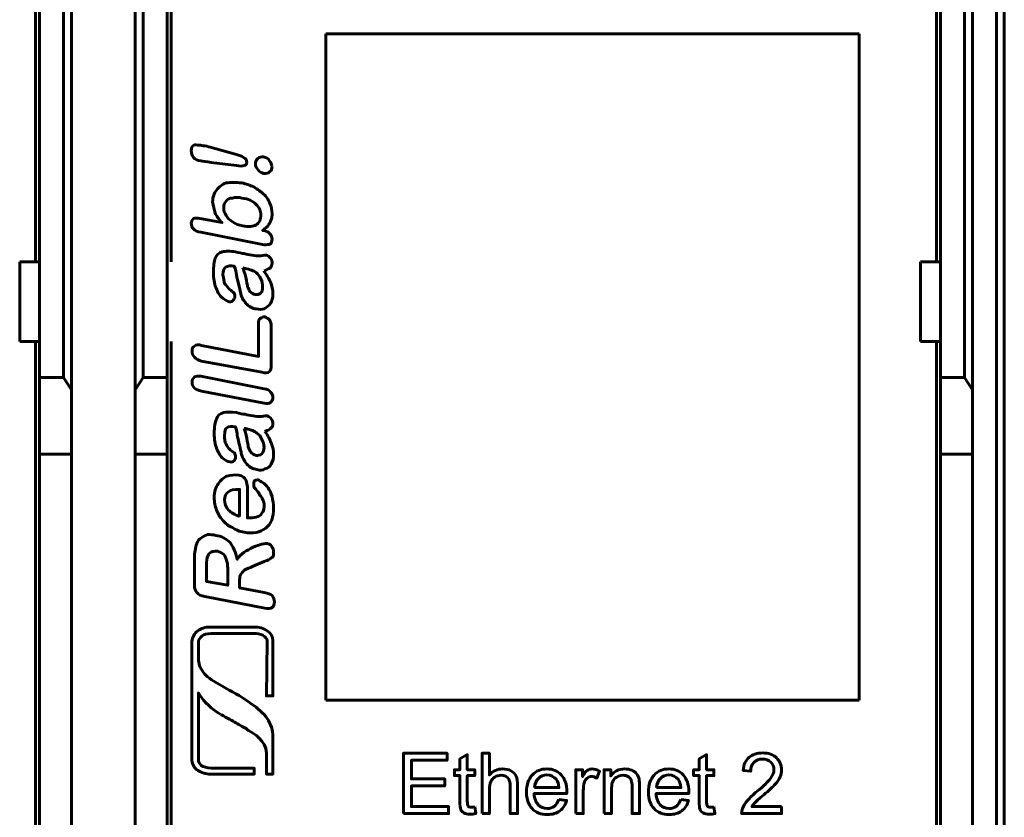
# Model space of a CAD drawing. Header units: millimetres. Extents: x -13 to 39, y -19 to 89.
# Tile 11 of 15: x 14 to 39, y 35 to 55. Entities that reach past the tile are written whole.
import ezdxf

# ---------------------------------------------------------------- set-up
doc = ezdxf.new("R2010")
doc.units = ezdxf.units.MM
doc.linetypes.add('K5LT_BASIC', pattern=[0])

msp = doc.modelspace()

# ---------------------------------------------------------------- linework, layer by layer
at = {"color": 150, "linetype": 'K5LT_BASIC', "lineweight": 60, "true_color": 0x0080ff}
for p, q in [((37.239, 49.238), (37.239, 71.638)), ((14.639, 49.238), (14.639, 67.263)), ((18.039, 49.238), (18.039, 67.263)), ((14.739, 49.238), (14.739, 66.558)), ((15.339, 66.558), (15.339, 46.338)), ((17.339, 46.338), (17.339, 66.558)), ((17.939, 66.558), (17.939, 49.238)), ((37.339, 49.238), (37.339, 66.558)), ((37.939, 66.558), (37.939, 46.338)), ((15.539, 66.302), (15.539, 46.03)), ((17.139, 46.03), (17.139, 66.302)), ((38.139, 46.03), (38.139, 66.302)), ((38.739, 61.118), (38.739, 8.557)), ((38.939, 61.118), (38.939, 8.557)), ((21.918, 38.246), (21.918, 54.956)), ((21.918, 54.956), (35.301, 54.956)), ((35.301, 54.956), (35.301, 38.246)), ((14.739, 49.238), (14.239, 49.238)), ((14.239, 47.238), (14.239, 49.238)), ((14.739, 49.238), (14.739, 47.238)), ((17.939, 49.238), (17.939, 47.238)), ((36.839, 47.238), (36.839, 49.238)), ((37.339, 49.238), (36.839, 49.238)), ((37.339, 47.238), (37.339, 49.238)), ((14.739, 47.238), (14.239, 47.238)), ((14.639, 22.438), (14.639, 47.238)), ((14.739, 46.338), (14.739, 47.238)), ((17.939, 47.238), (17.939, 46.338)), ((18.039, 22.438), (18.039, 47.238)), ((36.839, 47.238), (37.339, 47.238)), ((37.239, 22.438), (37.239, 47.238)), ((37.339, 46.338), (37.339, 47.238)), ((15.339, 46.338), (14.739, 46.338)), ((14.739, 46.338), (14.739, 44.413)), ((15.539, 46.03), (15.339, 46.338)), ((17.139, 46.03), (17.339, 46.338)), ((17.339, 46.338), (17.939, 46.338)), ((17.939, 46.338), (17.939, 44.413)), ((37.339, 46.338), (37.339, 44.413)), ((37.939, 46.338), (37.339, 46.338)), ((38.139, 46.03), (37.939, 46.338)), ((15.539, 44.413), (15.539, 46.03)), ((17.139, 44.413), (17.139, 46.03)), ((38.139, 44.413), (38.139, 46.03)), ((14.739, 44.413), (15.539, 44.413)), ((14.739, 44.413), (14.739, 25.262)), ((15.539, 25.262), (15.539, 44.413)), ((17.139, 25.262), (17.139, 44.413)), ((17.939, 44.413), (17.139, 44.413)), ((17.939, 44.413), (17.939, 25.262)), ((37.339, 44.413), (37.339, 25.262)), ((38.139, 44.413), (37.339, 44.413)), ((38.139, 25.262), (38.139, 44.413)), ((35.301, 38.246), (21.918, 38.246))]:
    msp.add_line(p, q, dxfattribs=at)
for points, knots in [([(19.675, 51.654), (19.675, 51.654), (19.04, 51.733), (19.04, 51.733), (18.921, 51.753), (18.82, 51.753), (18.781, 51.773), (18.701, 51.773), (18.642, 51.813), (18.602, 51.852), (18.563, 51.912), (18.543, 51.952), (18.543, 52.031), (18.543, 52.09), (18.563, 52.15), (18.623, 52.17), (18.662, 52.17), (18.742, 52.17), (18.841, 52.15), (18.9, 52.15), (18.96, 52.131), (19.02, 52.111), (19.02, 52.111), (19.675, 51.932), (19.675, 51.932), (19.755, 51.912), (19.814, 51.892), (19.854, 51.852), (19.913, 51.833), (19.934, 51.792), (19.934, 51.733), (19.934, 51.693), (19.913, 51.654), (19.874, 51.654), (19.833, 51.634), (19.755, 51.634), (19.675, 51.654)], [0, 0, 0, 0, 0.083333, 0.083333, 0.083333, 0.166667, 0.166667, 0.166667, 0.25, 0.25, 0.25, 0.333333, 0.333333, 0.333333, 0.416667, 0.416667, 0.416667, 0.5, 0.5, 0.5, 0.583333, 0.583333, 0.583333, 0.666667, 0.666667, 0.666667, 0.75, 0.75, 0.75, 0.833333, 0.833333, 0.833333, 0.916667, 0.916667, 0.916667, 1, 1, 1, 1]), ([(20.569, 51.634), (20.569, 51.574), (20.549, 51.535), (20.509, 51.494), (20.47, 51.455), (20.429, 51.455), (20.351, 51.455), (20.31, 51.475), (20.251, 51.494), (20.211, 51.554), (20.172, 51.595), (20.152, 51.634), (20.152, 51.753), (20.172, 51.792), (20.211, 51.833), (20.251, 51.872), (20.31, 51.872), (20.351, 51.872), (20.429, 51.852), (20.47, 51.833), (20.509, 51.773), (20.549, 51.733), (20.549, 51.673), (20.569, 51.634)], [0, 0, 0, 0, 0.125, 0.125, 0.125, 0.25, 0.25, 0.25, 0.375, 0.375, 0.375, 0.5, 0.5, 0.625, 0.625, 0.625, 0.75, 0.75, 0.75, 0.875, 0.875, 0.875, 1, 1, 1, 1]), ([(18.761, 50.323), (18.761, 50.323), (19.317, 50.223), (19.317, 50.223), (19.238, 50.303), (19.178, 50.383), (19.139, 50.461), (19.118, 50.541), (19.099, 50.641), (19.079, 50.74), (19.079, 50.859), (19.118, 50.958), (19.178, 51.038), (19.238, 51.118), (19.317, 51.177), (19.416, 51.217), (19.536, 51.237), (19.655, 51.237), (19.814, 51.217), (19.913, 51.196), (20.012, 51.157), (20.112, 51.118), (20.211, 51.058), (20.291, 50.999), (20.351, 50.939), (20.429, 50.879), (20.47, 50.8), (20.509, 50.72), (20.549, 50.621), (20.569, 50.541), (20.569, 50.442), (20.569, 50.402), (20.569, 50.342), (20.549, 50.303), (20.529, 50.243), (20.509, 50.204), (20.489, 50.183), (20.47, 50.144), (20.45, 50.124), (20.429, 50.104), (20.41, 50.085), (20.37, 50.064), (20.33, 50.025), (20.33, 50.025), (20.37, 50.025), (20.37, 50.025), (20.429, 50.005), (20.489, 49.984), (20.509, 49.945), (20.549, 49.906), (20.569, 49.846), (20.569, 49.806), (20.569, 49.746), (20.549, 49.707), (20.529, 49.687), (20.489, 49.667), (20.429, 49.667), (20.37, 49.667), (20.37, 49.667), (18.781, 49.984), (18.781, 49.984), (18.701, 49.984), (18.642, 50.025), (18.602, 50.064), (18.563, 50.104), (18.543, 50.144), (18.543, 50.204), (18.543, 50.243), (18.563, 50.282), (18.602, 50.323), (18.642, 50.342), (18.682, 50.342), (18.761, 50.323)], [0, 0, 0, 0, 0.041667, 0.041667, 0.041667, 0.083333, 0.083333, 0.083333, 0.125, 0.125, 0.125, 0.166667, 0.166667, 0.166667, 0.208333, 0.208333, 0.208333, 0.25, 0.25, 0.25, 0.291667, 0.291667, 0.291667, 0.333333, 0.333333, 0.333333, 0.375, 0.375, 0.375, 0.416667, 0.416667, 0.416667, 0.458333, 0.458333, 0.458333, 0.5, 0.5, 0.5, 0.541667, 0.541667, 0.541667, 0.583333, 0.583333, 0.583333, 0.625, 0.625, 0.625, 0.666667, 0.666667, 0.666667, 0.708333, 0.708333, 0.708333, 0.75, 0.75, 0.75, 0.791667, 0.791667, 0.791667, 0.833333, 0.833333, 0.833333, 0.875, 0.875, 0.875, 0.916667, 0.916667, 0.916667, 0.958333, 0.958333, 0.958333, 1, 1, 1, 1]), ([(19.833, 50.144), (19.973, 50.104), (20.092, 50.124), (20.172, 50.163), (20.251, 50.223), (20.291, 50.303), (20.291, 50.422), (20.291, 50.502), (20.251, 50.601), (20.172, 50.68), (20.092, 50.76), (19.973, 50.82), (19.814, 50.839), (19.735, 50.859), (19.636, 50.859), (19.576, 50.839), (19.496, 50.839), (19.457, 50.8), (19.416, 50.76), (19.377, 50.72), (19.357, 50.66), (19.357, 50.601), (19.357, 50.521), (19.377, 50.461), (19.416, 50.402), (19.457, 50.323), (19.516, 50.282), (19.576, 50.243), (19.655, 50.183), (19.735, 50.163), (19.833, 50.144)], [0, 0, 0, 0, 0.1, 0.1, 0.1, 0.2, 0.2, 0.2, 0.3, 0.3, 0.3, 0.4, 0.4, 0.4, 0.5, 0.5, 0.5, 0.6, 0.6, 0.6, 0.7, 0.7, 0.7, 0.8, 0.8, 0.8, 0.9, 0.9, 0.9, 1, 1, 1, 1]), ([(20.37, 49.012), (20.429, 48.912), (20.489, 48.813), (20.529, 48.733), (20.569, 48.634), (20.589, 48.535), (20.589, 48.435), (20.589, 48.336), (20.569, 48.256), (20.529, 48.197), (20.489, 48.137), (20.429, 48.098), (20.37, 48.059), (20.31, 48.038), (20.251, 48.038), (20.172, 48.059), (20.072, 48.059), (19.993, 48.118), (19.913, 48.197), (19.854, 48.277), (19.794, 48.357), (19.774, 48.476), (19.774, 48.515), (19.755, 48.575), (19.735, 48.654), (19.714, 48.753), (19.695, 48.833), (19.675, 48.912), (19.675, 48.971), (19.655, 49.051), (19.615, 49.131), (19.536, 49.15), (19.457, 49.131), (19.416, 49.111), (19.377, 49.091), (19.338, 49.031), (19.338, 48.912), (19.357, 48.813), (19.357, 48.753), (19.377, 48.694), (19.416, 48.654), (19.457, 48.595), (19.496, 48.554), (19.556, 48.515), (19.595, 48.476), (19.615, 48.455), (19.615, 48.455), (19.636, 48.416), (19.636, 48.376), (19.636, 48.336), (19.615, 48.297), (19.595, 48.277), (19.576, 48.237), (19.536, 48.237), (19.496, 48.237), (19.437, 48.256), (19.357, 48.297), (19.297, 48.357), (19.238, 48.416), (19.198, 48.495), (19.159, 48.595), (19.118, 48.694), (19.099, 48.813), (19.099, 48.971), (19.099, 49.131), (19.118, 49.25), (19.139, 49.329), (19.178, 49.409), (19.238, 49.468), (19.317, 49.489), (19.416, 49.508), (19.516, 49.508), (19.655, 49.489), (19.735, 49.468), (19.814, 49.448), (19.874, 49.448), (19.934, 49.429), (19.993, 49.409), (20.072, 49.409), (20.131, 49.389), (20.211, 49.389), (20.291, 49.389), (20.351, 49.409), (20.41, 49.409), (20.429, 49.409), (20.47, 49.389), (20.489, 49.37), (20.529, 49.329), (20.569, 49.29), (20.569, 49.25), (20.569, 49.191), (20.569, 49.171), (20.549, 49.131), (20.529, 49.091), (20.489, 49.072), (20.429, 49.031), (20.37, 49.012)], [0, 0, 0, 0, 0.03125, 0.03125, 0.03125, 0.0625, 0.0625, 0.0625, 0.09375, 0.09375, 0.09375, 0.125, 0.125, 0.125, 0.15625, 0.15625, 0.15625, 0.1875, 0.1875, 0.1875, 0.21875, 0.21875, 0.21875, 0.25, 0.25, 0.25, 0.28125, 0.28125, 0.28125, 0.3125, 0.3125, 0.3125, 0.34375, 0.34375, 0.34375, 0.375, 0.375, 0.375, 0.40625, 0.40625, 0.40625, 0.4375, 0.4375, 0.4375, 0.46875, 0.46875, 0.46875, 0.5, 0.5, 0.5, 0.53125, 0.53125, 0.53125, 0.5625, 0.5625, 0.5625, 0.59375, 0.59375, 0.59375, 0.625, 0.625, 0.625, 0.65625, 0.65625, 0.65625, 0.6875, 0.6875, 0.6875, 0.71875, 0.71875, 0.71875, 0.75, 0.75, 0.75, 0.78125, 0.78125, 0.78125, 0.8125, 0.8125, 0.8125, 0.84375, 0.84375, 0.84375, 0.875, 0.875, 0.875, 0.90625, 0.90625, 0.90625, 0.9375, 0.9375, 0.9375, 0.96875, 0.96875, 0.96875, 1, 1, 1, 1]), ([(19.833, 49.091), (19.854, 49.031), (19.893, 48.952), (19.913, 48.852), (19.934, 48.733), (19.953, 48.654), (19.953, 48.614), (19.973, 48.575), (19.993, 48.535), (20.012, 48.495), (20.053, 48.455), (20.092, 48.435), (20.152, 48.416), (20.191, 48.416), (20.251, 48.416), (20.291, 48.455), (20.33, 48.495), (20.33, 48.535), (20.33, 48.614), (20.33, 48.674), (20.33, 48.753), (20.291, 48.813), (20.251, 48.893), (20.211, 48.932), (20.172, 48.971), (20.112, 49.012), (20.012, 49.051), (19.893, 49.072), (19.893, 49.072), (19.833, 49.091), (19.833, 49.091)], [0, 0, 0, 0, 0.1, 0.1, 0.1, 0.2, 0.2, 0.2, 0.3, 0.3, 0.3, 0.4, 0.4, 0.4, 0.5, 0.5, 0.5, 0.6, 0.6, 0.6, 0.7, 0.7, 0.7, 0.8, 0.8, 0.8, 0.9, 0.9, 0.9, 1, 1, 1, 1]), ([(18.801, 47.144), (18.801, 47.144), (20.232, 46.866), (20.232, 46.866), (20.232, 47.681), (20.232, 47.681), (20.232, 47.74), (20.232, 47.8), (20.271, 47.82), (20.31, 47.839), (20.351, 47.86), (20.39, 47.86), (20.429, 47.839), (20.47, 47.82), (20.509, 47.78), (20.529, 47.74), (20.549, 47.681), (20.549, 47.621), (20.549, 47.621), (20.549, 46.668), (20.549, 46.668), (20.549, 46.568), (20.529, 46.508), (20.509, 46.489), (20.47, 46.449), (20.39, 46.449), (20.31, 46.469), (20.31, 46.469), (18.801, 46.746), (18.801, 46.746), (18.722, 46.767), (18.662, 46.806), (18.623, 46.847), (18.582, 46.886), (18.563, 46.945), (18.563, 47.065), (18.582, 47.104), (18.623, 47.124), (18.662, 47.164), (18.722, 47.164), (18.801, 47.144)], [0, 0, 0, 0, 0.071429, 0.071429, 0.142857, 0.142857, 0.142857, 0.214286, 0.214286, 0.214286, 0.285714, 0.285714, 0.285714, 0.357143, 0.357143, 0.357143, 0.428571, 0.428571, 0.428571, 0.5, 0.5, 0.5, 0.571429, 0.571429, 0.571429, 0.642857, 0.642857, 0.642857, 0.714286, 0.714286, 0.714286, 0.785714, 0.785714, 0.785714, 0.857143, 0.857143, 0.928571, 0.928571, 0.928571, 1, 1, 1, 1]), ([(20.37, 45.694), (20.37, 45.694), (18.801, 45.992), (18.801, 45.992), (18.722, 46.012), (18.662, 46.031), (18.623, 46.072), (18.582, 46.111), (18.563, 46.171), (18.563, 46.21), (18.563, 46.27), (18.582, 46.31), (18.623, 46.35), (18.662, 46.37), (18.722, 46.37), (18.781, 46.37), (18.781, 46.37), (20.37, 46.052), (20.37, 46.052), (20.45, 46.052), (20.509, 46.012), (20.529, 45.972), (20.569, 45.932), (20.589, 45.893), (20.589, 45.774), (20.569, 45.733), (20.529, 45.714), (20.489, 45.674), (20.45, 45.674), (20.37, 45.694)], [0, 0, 0, 0, 0.1, 0.1, 0.1, 0.2, 0.2, 0.2, 0.3, 0.3, 0.3, 0.4, 0.4, 0.4, 0.5, 0.5, 0.5, 0.6, 0.6, 0.6, 0.7, 0.7, 0.7, 0.8, 0.8, 0.9, 0.9, 0.9, 1, 1, 1, 1]), ([(20.39, 44.979), (20.47, 44.879), (20.509, 44.78), (20.549, 44.7), (20.589, 44.601), (20.608, 44.502), (20.608, 44.402), (20.608, 44.324), (20.589, 44.244), (20.549, 44.164), (20.509, 44.104), (20.47, 44.065), (20.39, 44.045), (20.33, 44.005), (20.271, 44.005), (20.191, 44.026), (20.092, 44.045), (20.012, 44.085), (19.934, 44.164), (19.874, 44.244), (19.814, 44.343), (19.794, 44.443), (19.794, 44.482), (19.774, 44.542), (19.755, 44.641), (19.735, 44.72), (19.714, 44.8), (19.695, 44.879), (19.695, 44.939), (19.675, 45.018), (19.655, 45.098), (19.556, 45.117), (19.476, 45.117), (19.437, 45.078), (19.397, 45.058), (19.377, 44.998), (19.377, 44.879), (19.377, 44.8), (19.377, 44.72), (19.416, 44.661), (19.437, 44.622), (19.476, 44.562), (19.516, 44.521), (19.576, 44.482), (19.615, 44.443), (19.636, 44.443), (19.636, 44.423), (19.655, 44.383), (19.655, 44.343), (19.655, 44.303), (19.636, 44.264), (19.615, 44.244), (19.595, 44.223), (19.556, 44.204), (19.516, 44.223), (19.457, 44.223), (19.397, 44.264), (19.317, 44.324), (19.258, 44.383), (19.219, 44.462), (19.178, 44.562), (19.139, 44.661), (19.118, 44.78), (19.118, 44.939), (19.118, 45.098), (19.139, 45.217), (19.178, 45.297), (19.198, 45.376), (19.258, 45.436), (19.357, 45.456), (19.437, 45.476), (19.536, 45.476), (19.675, 45.456), (19.755, 45.436), (19.833, 45.416), (19.893, 45.416), (19.953, 45.396), (20.012, 45.396), (20.092, 45.376), (20.152, 45.357), (20.232, 45.357), (20.31, 45.357), (20.37, 45.376), (20.429, 45.376), (20.45, 45.376), (20.489, 45.357), (20.529, 45.337), (20.549, 45.297), (20.589, 45.257), (20.589, 45.217), (20.589, 45.177), (20.589, 45.138), (20.589, 45.098), (20.549, 45.078), (20.509, 45.039), (20.47, 45.018), (20.39, 44.979)], [0, 0, 0, 0, 0.03125, 0.03125, 0.03125, 0.0625, 0.0625, 0.0625, 0.09375, 0.09375, 0.09375, 0.125, 0.125, 0.125, 0.15625, 0.15625, 0.15625, 0.1875, 0.1875, 0.1875, 0.21875, 0.21875, 0.21875, 0.25, 0.25, 0.25, 0.28125, 0.28125, 0.28125, 0.3125, 0.3125, 0.3125, 0.34375, 0.34375, 0.34375, 0.375, 0.375, 0.375, 0.40625, 0.40625, 0.40625, 0.4375, 0.4375, 0.4375, 0.46875, 0.46875, 0.46875, 0.5, 0.5, 0.5, 0.53125, 0.53125, 0.53125, 0.5625, 0.5625, 0.5625, 0.59375, 0.59375, 0.59375, 0.625, 0.625, 0.625, 0.65625, 0.65625, 0.65625, 0.6875, 0.6875, 0.6875, 0.71875, 0.71875, 0.71875, 0.75, 0.75, 0.75, 0.78125, 0.78125, 0.78125, 0.8125, 0.8125, 0.8125, 0.84375, 0.84375, 0.84375, 0.875, 0.875, 0.875, 0.90625, 0.90625, 0.90625, 0.9375, 0.9375, 0.9375, 0.96875, 0.96875, 0.96875, 1, 1, 1, 1]), ([(19.874, 45.058), (19.893, 44.998), (19.913, 44.92), (19.934, 44.819), (19.953, 44.7), (19.973, 44.641), (19.973, 44.601), (19.993, 44.542), (20.012, 44.502), (20.033, 44.462), (20.072, 44.423), (20.112, 44.402), (20.172, 44.383), (20.211, 44.383), (20.271, 44.383), (20.31, 44.423), (20.351, 44.462), (20.37, 44.521), (20.37, 44.581), (20.37, 44.661), (20.351, 44.72), (20.31, 44.78), (20.291, 44.86), (20.232, 44.92), (20.191, 44.939), (20.131, 44.998), (20.053, 45.018), (19.913, 45.058), (19.913, 45.058), (19.874, 45.058), (19.874, 45.058)], [0, 0, 0, 0, 0.1, 0.1, 0.1, 0.2, 0.2, 0.2, 0.3, 0.3, 0.3, 0.4, 0.4, 0.4, 0.5, 0.5, 0.5, 0.6, 0.6, 0.6, 0.7, 0.7, 0.7, 0.8, 0.8, 0.8, 0.9, 0.9, 0.9, 1, 1, 1, 1]), ([(19.953, 43.529), (19.953, 43.529), (19.953, 42.814), (19.953, 42.814), (20.033, 42.814), (20.112, 42.814), (20.172, 42.834), (20.232, 42.853), (20.291, 42.873), (20.31, 42.933), (20.351, 42.972), (20.37, 43.032), (20.37, 43.151), (20.37, 43.191), (20.351, 43.231), (20.351, 43.251), (20.33, 43.29), (20.31, 43.33), (20.271, 43.37), (20.251, 43.41), (20.232, 43.449), (20.211, 43.469), (20.172, 43.529), (20.131, 43.568), (20.112, 43.588), (20.112, 43.628), (20.112, 43.668), (20.112, 43.687), (20.112, 43.728), (20.131, 43.747), (20.152, 43.767), (20.191, 43.767), (20.232, 43.767), (20.251, 43.747), (20.291, 43.728), (20.33, 43.707), (20.39, 43.668), (20.429, 43.628), (20.47, 43.568), (20.509, 43.508), (20.549, 43.43), (20.569, 43.35), (20.589, 43.251), (20.608, 43.171), (20.608, 43.072), (20.608, 42.834), (20.549, 42.655), (20.41, 42.555), (20.271, 42.456), (20.092, 42.417), (19.874, 42.456), (19.755, 42.476), (19.655, 42.516), (19.576, 42.575), (19.476, 42.615), (19.397, 42.674), (19.338, 42.754), (19.258, 42.834), (19.219, 42.913), (19.178, 43.013), (19.139, 43.112), (19.118, 43.211), (19.118, 43.33), (19.118, 43.469), (19.159, 43.588), (19.219, 43.668), (19.278, 43.767), (19.357, 43.827), (19.437, 43.866), (19.536, 43.886), (19.636, 43.907), (19.833, 43.866), (19.893, 43.827), (19.934, 43.707), (19.953, 43.628), (19.953, 43.529)], [0, 0, 0, 0, 0.038462, 0.038462, 0.038462, 0.076923, 0.076923, 0.076923, 0.115385, 0.115385, 0.115385, 0.153846, 0.153846, 0.192308, 0.192308, 0.192308, 0.230769, 0.230769, 0.230769, 0.269231, 0.269231, 0.269231, 0.307692, 0.307692, 0.307692, 0.346154, 0.346154, 0.346154, 0.384615, 0.384615, 0.384615, 0.423077, 0.423077, 0.423077, 0.461538, 0.461538, 0.461538, 0.5, 0.5, 0.5, 0.538462, 0.538462, 0.538462, 0.576923, 0.576923, 0.576923, 0.615385, 0.615385, 0.615385, 0.653846, 0.653846, 0.653846, 0.692308, 0.692308, 0.692308, 0.730769, 0.730769, 0.730769, 0.769231, 0.769231, 0.769231, 0.807692, 0.807692, 0.807692, 0.846154, 0.846154, 0.846154, 0.884615, 0.884615, 0.884615, 0.923077, 0.923077, 0.961538, 0.961538, 1, 1, 1, 1]), ([(19.755, 42.853), (19.755, 42.853), (19.755, 43.529), (19.755, 43.529), (19.615, 43.529), (19.536, 43.529), (19.476, 43.469), (19.416, 43.43), (19.377, 43.35), (19.377, 43.27), (19.377, 43.171), (19.416, 43.091), (19.476, 43.013), (19.536, 42.953), (19.636, 42.893), (19.755, 42.853)], [0, 0, 0, 0, 0.2, 0.2, 0.2, 0.4, 0.4, 0.4, 0.6, 0.6, 0.6, 0.8, 0.8, 0.8, 1, 1, 1, 1]), ([(19.755, 41.205), (19.755, 41.205), (19.755, 41.065), (19.755, 41.065), (20.37, 40.946), (20.37, 40.946), (20.47, 40.926), (20.529, 40.907), (20.569, 40.866), (20.608, 40.807), (20.628, 40.767), (20.628, 40.648), (20.608, 40.589), (20.569, 40.568), (20.529, 40.549), (20.47, 40.529), (20.39, 40.549), (20.39, 40.549), (18.88, 40.847), (18.88, 40.847), (18.781, 40.866), (18.722, 40.887), (18.682, 40.946), (18.642, 40.986), (18.623, 41.045), (18.623, 41.125), (18.623, 41.125), (18.623, 41.78), (18.623, 41.78), (18.623, 41.879), (18.623, 41.939), (18.642, 41.999), (18.642, 42.078), (18.662, 42.118), (18.682, 42.177), (18.701, 42.237), (18.742, 42.277), (18.801, 42.317), (18.841, 42.357), (18.9, 42.376), (18.96, 42.397), (19.02, 42.397), (19.099, 42.397), (19.159, 42.376), (19.297, 42.357), (19.416, 42.296), (19.516, 42.198), (19.595, 42.099), (19.655, 41.959), (19.695, 41.78), (19.735, 41.84), (19.794, 41.9), (19.874, 41.959), (19.934, 41.999), (20.012, 42.039), (20.092, 42.078), (20.172, 42.118), (20.251, 42.138), (20.31, 42.158), (20.39, 42.177), (20.429, 42.177), (20.45, 42.177), (20.489, 42.158), (20.509, 42.158), (20.529, 42.138), (20.549, 42.118), (20.569, 42.078), (20.589, 42.058), (20.608, 42.019), (20.608, 41.979), (20.608, 41.939), (20.608, 41.9), (20.608, 41.86), (20.589, 41.84), (20.569, 41.82), (20.529, 41.801), (20.509, 41.78), (20.47, 41.76), (20.429, 41.741), (20.37, 41.721), (20.37, 41.721), (20.092, 41.602), (20.092, 41.602), (20.012, 41.562), (19.934, 41.542), (19.874, 41.503), (19.833, 41.462), (19.794, 41.423), (19.774, 41.384), (19.755, 41.343), (19.755, 41.283), (19.755, 41.205)], [0, 0, 0, 0, 0.032258, 0.032258, 0.064516, 0.064516, 0.064516, 0.096774, 0.096774, 0.096774, 0.129032, 0.129032, 0.16129, 0.16129, 0.16129, 0.193548, 0.193548, 0.193548, 0.225806, 0.225806, 0.225806, 0.258065, 0.258065, 0.258065, 0.290323, 0.290323, 0.290323, 0.322581, 0.322581, 0.322581, 0.354839, 0.354839, 0.354839, 0.387097, 0.387097, 0.387097, 0.419355, 0.419355, 0.419355, 0.451613, 0.451613, 0.451613, 0.483871, 0.483871, 0.483871, 0.516129, 0.516129, 0.516129, 0.548387, 0.548387, 0.548387, 0.580645, 0.580645, 0.580645, 0.612903, 0.612903, 0.612903, 0.645161, 0.645161, 0.645161, 0.677419, 0.677419, 0.677419, 0.709677, 0.709677, 0.709677, 0.741935, 0.741935, 0.741935, 0.774194, 0.774194, 0.774194, 0.806452, 0.806452, 0.806452, 0.83871, 0.83871, 0.83871, 0.870968, 0.870968, 0.870968, 0.903226, 0.903226, 0.903226, 0.935484, 0.935484, 0.935484, 0.967742, 0.967742, 0.967742, 1, 1, 1, 1]), ([(18.921, 41.602), (18.921, 41.602), (18.921, 41.224), (18.921, 41.224), (19.457, 41.125), (19.457, 41.125), (19.457, 41.482), (19.457, 41.482), (19.457, 41.581), (19.457, 41.661), (19.437, 41.721), (19.416, 41.801), (19.397, 41.86), (19.357, 41.9), (19.317, 41.939), (19.258, 41.959), (19.198, 41.979), (19.139, 41.979), (19.079, 41.979), (19.04, 41.959), (18.999, 41.939), (18.98, 41.92), (18.96, 41.86), (18.94, 41.82), (18.921, 41.741), (18.921, 41.602)], [0, 0, 0, 0, 0.111111, 0.111111, 0.222222, 0.222222, 0.333333, 0.333333, 0.333333, 0.444444, 0.444444, 0.444444, 0.555556, 0.555556, 0.555556, 0.666667, 0.666667, 0.666667, 0.777778, 0.777778, 0.777778, 0.888889, 0.888889, 0.888889, 1, 1, 1, 1]), ([(18.721, 38.425), (18.721, 37.672), (18.721, 36.753), (18.721, 36.753), (18.721, 36.698), (18.759, 36.644), (18.795, 36.608), (18.849, 36.572), (18.939, 36.553), (19.048, 36.535), (19.048, 36.535), (20.121, 36.535), (20.121, 36.535), (20.121, 36.39), (20.121, 36.39), (19.031, 36.39), (19.031, 36.39), (18.904, 36.39), (18.795, 36.426), (18.704, 36.48), (18.612, 36.535), (18.577, 36.626), (18.558, 36.735), (18.558, 36.735), (18.558, 36.753), (18.558, 36.753), (18.558, 39.387), (18.558, 39.387), (18.558, 39.714), (18.558, 39.714), (18.577, 39.823), (18.612, 39.915), (18.704, 39.987), (18.795, 40.041), (18.885, 40.078), (19.013, 40.078), (19.013, 40.078), (19.031, 40.078), (19.031, 40.078), (20.103, 40.078), (20.103, 40.078), (20.375, 40.096), (20.593, 39.932), (20.593, 39.733), (20.593, 39.733), (20.593, 39.714), (20.593, 39.714), (20.593, 38.352), (20.593, 38.352), (20.43, 38.352), (20.43, 38.352), (20.448, 39.714), (20.448, 39.714), (20.448, 39.733), (20.448, 39.733), (20.43, 39.842), (20.285, 39.932), (20.103, 39.915), (20.103, 39.915), (19.031, 39.915), (19.031, 39.915), (18.939, 39.915), (18.868, 39.896), (18.813, 39.86), (18.759, 39.806), (18.721, 39.751), (18.721, 39.697), (18.721, 39.697), (18.721, 39.714), (18.721, 39.714), (18.721, 39.387), (18.721, 39.387), (18.721, 39.368), (18.721, 39.333)], [0.8299716, 0.8299716, 0.8299716, 0.8299716, 0.8518519, 0.8518519, 0.8518519, 0.8888889, 0.8888889, 0.8888889, 0.9259259, 0.9259259, 0.9259259, 0.962963, 0.962963, 1, 1, 1.037037, 1.037037, 1.037037, 1.0740741, 1.0740741, 1.0740741, 1.1111111, 1.1111111, 1.1111111, 1.1481481, 1.1481481, 1.1851852, 1.1851852, 1.2222222, 1.2222222, 1.2222222, 1.2592593, 1.2592593, 1.2592593, 1.2962963, 1.2962963, 1.2962963, 1.3333333, 1.3333333, 1.3703704, 1.3703704, 1.3703704, 1.4074074, 1.4074074, 1.4074074, 1.4444444, 1.4444444, 1.4814815, 1.4814815, 1.5185185, 1.5185185, 1.5555556, 1.5555556, 1.5925926, 1.5925926, 1.5925926, 1.6296296, 1.6296296, 1.6296296, 1.6666667, 1.6666667, 1.6666667, 1.7037037, 1.7037037, 1.7037037, 1.7407407, 1.7407407, 1.7407407, 1.7777778, 1.7777778, 1.8148148, 1.8148148, 1.817982, 1.817982, 1.817982, 1.817982]), ([(18.721, 38.425), (18.721, 38.425), (18.721, 38.425), (18.721, 38.425), (18.795, 38.297), (18.994, 38.061), (19.176, 37.952), (19.358, 37.843), (19.467, 37.788), (19.593, 37.716), (19.685, 37.662), (19.776, 37.607), (19.92, 37.534), (19.939, 37.516), (19.958, 37.498), (19.975, 37.48), (20.121, 37.407), (20.411, 37.243), (20.43, 36.916), (20.43, 36.916), (20.43, 36.39), (20.43, 36.39), (20.593, 36.39), (20.593, 36.39), (20.593, 37.316), (20.593, 37.316), (20.593, 37.498), (20.539, 37.643), (20.448, 37.788), (20.356, 37.916), (20.212, 38.043), (20.048, 38.152), (19.83, 38.316), (19.667, 38.406), (19.394, 38.551), (19.34, 38.588), (19.285, 38.606), (19.176, 38.679), (18.994, 38.788), (18.885, 38.878), (18.813, 38.988), (18.74, 39.097), (18.721, 39.206), (18.721, 39.333), (18.721, 39.333), (18.721, 39.332), (18.721, 39.332)], [0.9999684, 0.9999684, 0.9999684, 0.9999684, 1, 1, 1, 1.0666667, 1.0666667, 1.0666667, 1.1333333, 1.1333333, 1.1333333, 1.2, 1.2, 1.2, 1.2666667, 1.2666667, 1.2666667, 1.3333333, 1.3333333, 1.3333333, 1.4, 1.4, 1.4666667, 1.4666667, 1.5333333, 1.5333333, 1.5333333, 1.6, 1.6, 1.6, 1.6666667, 1.6666667, 1.6666667, 1.7333333, 1.7333333, 1.7333333, 1.8, 1.8, 1.8, 1.8666667, 1.8666667, 1.8666667, 1.9333333, 1.9333333, 1.9333333, 1.9342936, 1.9342936, 1.9342936, 1.9342936]), ([(23.866, 35.398), (23.866, 35.398), (23.866, 36.914), (23.866, 36.914), (24.96, 36.914), (24.96, 36.914), (24.96, 36.736), (24.96, 36.736), (24.067, 36.736), (24.067, 36.736), (24.067, 36.27), (24.067, 36.27), (24.903, 36.27), (24.903, 36.27), (24.903, 36.093), (24.903, 36.093), (24.067, 36.093), (24.067, 36.093), (24.067, 35.576), (24.067, 35.576), (24.996, 35.576), (24.996, 35.576), (24.996, 35.398), (24.996, 35.398), (23.866, 35.398), (23.866, 35.398)], [0, 0, 0, 0, 0.083333, 0.083333, 0.166667, 0.166667, 0.25, 0.25, 0.333333, 0.333333, 0.416667, 0.416667, 0.5, 0.5, 0.583333, 0.583333, 0.666667, 0.666667, 0.75, 0.75, 0.833333, 0.833333, 0.916667, 0.916667, 1, 1, 1, 1]), ([(25.654, 35.565), (25.654, 35.565), (25.68, 35.4), (25.68, 35.4), (25.627, 35.389), (25.581, 35.384), (25.54, 35.384), (25.472, 35.384), (25.42, 35.394), (25.383, 35.416), (25.346, 35.437), (25.319, 35.465), (25.304, 35.5), (25.289, 35.535), (25.282, 35.608), (25.282, 35.72), (25.282, 35.72), (25.282, 36.353), (25.282, 36.353), (25.144, 36.353), (25.144, 36.353), (25.144, 36.497), (25.144, 36.497), (25.282, 36.497), (25.282, 36.497), (25.282, 36.769), (25.282, 36.769), (25.468, 36.88), (25.468, 36.88), (25.468, 36.497), (25.468, 36.497), (25.654, 36.497), (25.654, 36.497), (25.654, 36.353), (25.654, 36.353), (25.468, 36.353), (25.468, 36.353), (25.468, 35.71), (25.468, 35.71), (25.468, 35.656), (25.471, 35.622), (25.478, 35.607), (25.484, 35.592), (25.495, 35.58), (25.51, 35.571), (25.524, 35.562), (25.546, 35.557), (25.573, 35.557), (25.594, 35.557), (25.621, 35.56), (25.654, 35.565)], [0, 0, 0, 0, 0.05, 0.05, 0.05, 0.1, 0.1, 0.1, 0.15, 0.15, 0.15, 0.2, 0.2, 0.2, 0.25, 0.25, 0.25, 0.3, 0.3, 0.35, 0.35, 0.4, 0.4, 0.45, 0.45, 0.5, 0.5, 0.55, 0.55, 0.6, 0.6, 0.65, 0.65, 0.7, 0.7, 0.75, 0.75, 0.8, 0.8, 0.8, 0.85, 0.85, 0.85, 0.9, 0.9, 0.9, 0.95, 0.95, 0.95, 1, 1, 1, 1]), ([(25.838, 35.398), (25.838, 35.398), (25.838, 36.914), (25.838, 36.914), (26.024, 36.914), (26.024, 36.914), (26.024, 36.369), (26.024, 36.369), (26.111, 36.47), (26.22, 36.52), (26.352, 36.52), (26.432, 36.52), (26.503, 36.504), (26.563, 36.472), (26.622, 36.44), (26.665, 36.396), (26.691, 36.34), (26.716, 36.283), (26.729, 36.201), (26.729, 36.094), (26.729, 36.094), (26.729, 35.398), (26.729, 35.398), (26.543, 35.398), (26.543, 35.398), (26.543, 36.093), (26.543, 36.093), (26.543, 36.186), (26.523, 36.253), (26.483, 36.296), (26.443, 36.338), (26.386, 36.359), (26.313, 36.359), (26.258, 36.359), (26.207, 36.345), (26.158, 36.317), (26.11, 36.288), (26.076, 36.249), (26.055, 36.2), (26.035, 36.152), (26.024, 36.084), (26.024, 35.998), (26.024, 35.998), (26.024, 35.398), (26.024, 35.398), (25.838, 35.398), (25.838, 35.398)], [0, 0, 0, 0, 0.058824, 0.058824, 0.117647, 0.117647, 0.176471, 0.176471, 0.176471, 0.235294, 0.235294, 0.235294, 0.294118, 0.294118, 0.294118, 0.352941, 0.352941, 0.352941, 0.411765, 0.411765, 0.411765, 0.470588, 0.470588, 0.529412, 0.529412, 0.588235, 0.588235, 0.588235, 0.647059, 0.647059, 0.647059, 0.705882, 0.705882, 0.705882, 0.764706, 0.764706, 0.764706, 0.823529, 0.823529, 0.823529, 0.882353, 0.882353, 0.882353, 0.941176, 0.941176, 1, 1, 1, 1]), ([(31.656, 35.565), (31.656, 35.565), (31.681, 35.4), (31.681, 35.4), (31.629, 35.389), (31.582, 35.384), (31.541, 35.384), (31.474, 35.384), (31.422, 35.394), (31.384, 35.416), (31.347, 35.437), (31.321, 35.465), (31.306, 35.5), (31.291, 35.535), (31.284, 35.608), (31.284, 35.72), (31.284, 35.72), (31.284, 36.353), (31.284, 36.353), (31.146, 36.353), (31.146, 36.353), (31.146, 36.497), (31.146, 36.497), (31.284, 36.497), (31.284, 36.497), (31.284, 36.769), (31.284, 36.769), (31.47, 36.88), (31.47, 36.88), (31.47, 36.497), (31.47, 36.497), (31.656, 36.497), (31.656, 36.497), (31.656, 36.353), (31.656, 36.353), (31.47, 36.353), (31.47, 36.353), (31.47, 35.71), (31.47, 35.71), (31.47, 35.656), (31.473, 35.622), (31.48, 35.607), (31.486, 35.592), (31.497, 35.58), (31.511, 35.571), (31.526, 35.562), (31.547, 35.557), (31.575, 35.557), (31.595, 35.557), (31.623, 35.56), (31.656, 35.565)], [0, 0, 0, 0, 0.05, 0.05, 0.05, 0.1, 0.1, 0.1, 0.15, 0.15, 0.15, 0.2, 0.2, 0.2, 0.25, 0.25, 0.25, 0.3, 0.3, 0.35, 0.35, 0.4, 0.4, 0.45, 0.45, 0.5, 0.5, 0.55, 0.55, 0.6, 0.6, 0.65, 0.65, 0.7, 0.7, 0.75, 0.75, 0.8, 0.8, 0.8, 0.85, 0.85, 0.85, 0.9, 0.9, 0.9, 0.95, 0.95, 0.95, 1, 1, 1, 1]), ([(33.353, 35.576), (33.353, 35.576), (33.353, 35.398), (33.353, 35.398), (32.35, 35.398), (32.35, 35.398), (32.348, 35.443), (32.356, 35.486), (32.372, 35.528), (32.397, 35.596), (32.439, 35.663), (32.552, 35.795), (32.633, 35.871), (32.739, 35.958), (32.903, 36.093), (33.014, 36.2), (33.072, 36.279), (33.131, 36.358), (33.16, 36.433), (33.16, 36.503), (33.16, 36.577), (33.134, 36.639), (33.081, 36.69), (33.028, 36.74), (32.959, 36.766), (32.874, 36.766), (32.784, 36.766), (32.712, 36.739), (32.658, 36.685), (32.604, 36.632), (32.577, 36.558), (32.576, 36.463), (32.576, 36.463), (32.386, 36.482), (32.386, 36.482), (32.399, 36.625), (32.448, 36.733), (32.533, 36.808), (32.619, 36.883), (32.734, 36.92), (32.878, 36.92), (33.023, 36.92), (33.139, 36.88), (33.223, 36.799), (33.308, 36.718), (33.351, 36.618), (33.351, 36.499), (33.351, 36.438), (33.338, 36.379), (33.313, 36.32), (33.289, 36.261), (33.247, 36.2), (33.19, 36.135), (33.132, 36.07), (33.037, 35.981), (32.903, 35.868), (32.791, 35.774), (32.719, 35.711), (32.688, 35.677), (32.656, 35.644), (32.63, 35.61), (32.609, 35.576), (32.609, 35.576), (33.353, 35.576), (33.353, 35.576)], [0, 0, 0, 0, 0.045455, 0.045455, 0.090909, 0.090909, 0.090909, 0.136364, 0.136364, 0.136364, 0.181818, 0.181818, 0.227273, 0.227273, 0.227273, 0.272727, 0.272727, 0.272727, 0.318182, 0.318182, 0.318182, 0.363636, 0.363636, 0.363636, 0.409091, 0.409091, 0.409091, 0.454545, 0.454545, 0.454545, 0.5, 0.5, 0.5, 0.545455, 0.545455, 0.545455, 0.590909, 0.590909, 0.590909, 0.636364, 0.636364, 0.636364, 0.681818, 0.681818, 0.681818, 0.727273, 0.727273, 0.727273, 0.772727, 0.772727, 0.772727, 0.818182, 0.818182, 0.818182, 0.863636, 0.863636, 0.863636, 0.909091, 0.909091, 0.909091, 0.954545, 0.954545, 0.954545, 1, 1, 1, 1]), ([(27.765, 35.754), (27.765, 35.754), (27.957, 35.729), (27.957, 35.729), (27.927, 35.617), (27.871, 35.53), (27.789, 35.468), (27.707, 35.406), (27.603, 35.375), (27.476, 35.375), (27.315, 35.375), (27.188, 35.424), (27.095, 35.523), (27.001, 35.622), (26.954, 35.76), (26.954, 35.938), (26.954, 36.123), (27.001, 36.266), (27.096, 36.367), (27.191, 36.469), (27.314, 36.52), (27.465, 36.52), (27.612, 36.52), (27.731, 36.47), (27.824, 36.371), (27.917, 36.271), (27.964, 36.13), (27.964, 35.949), (27.964, 35.938), (27.963, 35.922), (27.962, 35.9), (27.962, 35.9), (27.144, 35.9), (27.144, 35.9), (27.151, 35.78), (27.185, 35.687), (27.247, 35.623), (27.308, 35.56), (27.384, 35.527), (27.476, 35.527), (27.544, 35.527), (27.602, 35.545), (27.65, 35.581), (27.698, 35.617), (27.736, 35.675), (27.765, 35.754)], [0, 0, 0, 0, 0.066667, 0.066667, 0.066667, 0.133333, 0.133333, 0.133333, 0.2, 0.2, 0.2, 0.266667, 0.266667, 0.266667, 0.333333, 0.333333, 0.333333, 0.4, 0.4, 0.4, 0.466667, 0.466667, 0.466667, 0.533333, 0.533333, 0.533333, 0.6, 0.6, 0.6, 0.666667, 0.666667, 0.666667, 0.733333, 0.733333, 0.733333, 0.8, 0.8, 0.8, 0.866667, 0.866667, 0.866667, 0.933333, 0.933333, 0.933333, 1, 1, 1, 1]), ([(27.155, 36.052), (27.155, 36.052), (27.767, 36.052), (27.767, 36.052), (27.759, 36.145), (27.735, 36.214), (27.696, 36.26), (27.638, 36.332), (27.561, 36.368), (27.466, 36.368), (27.381, 36.368), (27.309, 36.339), (27.251, 36.282), (27.193, 36.225), (27.161, 36.148), (27.155, 36.052)], [0, 0, 0, 0, 0.2, 0.2, 0.2, 0.4, 0.4, 0.4, 0.6, 0.6, 0.6, 0.8, 0.8, 0.8, 1, 1, 1, 1]), ([(28.19, 35.398), (28.19, 35.398), (28.19, 36.497), (28.19, 36.497), (28.358, 36.497), (28.358, 36.497), (28.358, 36.329), (28.358, 36.329), (28.4, 36.407), (28.44, 36.458), (28.476, 36.483), (28.512, 36.508), (28.552, 36.52), (28.596, 36.52), (28.658, 36.52), (28.722, 36.5), (28.787, 36.461), (28.787, 36.461), (28.721, 36.289), (28.721, 36.289), (28.676, 36.315), (28.631, 36.328), (28.585, 36.328), (28.545, 36.328), (28.509, 36.315), (28.476, 36.291), (28.444, 36.267), (28.421, 36.233), (28.408, 36.189), (28.387, 36.123), (28.377, 36.051), (28.377, 35.972), (28.377, 35.972), (28.377, 35.398), (28.377, 35.398), (28.19, 35.398), (28.19, 35.398)], [0, 0, 0, 0, 0.076923, 0.076923, 0.153846, 0.153846, 0.230769, 0.230769, 0.230769, 0.307692, 0.307692, 0.307692, 0.384615, 0.384615, 0.384615, 0.461538, 0.461538, 0.461538, 0.538462, 0.538462, 0.538462, 0.615385, 0.615385, 0.615385, 0.692308, 0.692308, 0.692308, 0.769231, 0.769231, 0.769231, 0.846154, 0.846154, 0.846154, 0.923077, 0.923077, 1, 1, 1, 1]), ([(28.897, 35.398), (28.897, 35.398), (28.897, 36.497), (28.897, 36.497), (29.065, 36.497), (29.065, 36.497), (29.065, 36.341), (29.065, 36.341), (29.145, 36.461), (29.261, 36.52), (29.413, 36.52), (29.48, 36.52), (29.54, 36.508), (29.596, 36.485), (29.651, 36.461), (29.693, 36.43), (29.72, 36.391), (29.748, 36.353), (29.767, 36.307), (29.778, 36.254), (29.785, 36.219), (29.788, 36.159), (29.788, 36.073), (29.788, 36.073), (29.788, 35.398), (29.788, 35.398), (29.602, 35.398), (29.602, 35.398), (29.602, 36.066), (29.602, 36.066), (29.602, 36.142), (29.595, 36.198), (29.581, 36.236), (29.566, 36.273), (29.54, 36.303), (29.504, 36.326), (29.467, 36.348), (29.424, 36.359), (29.374, 36.359), (29.295, 36.359), (29.227, 36.334), (29.17, 36.284), (29.112, 36.234), (29.084, 36.138), (29.084, 35.998), (29.084, 35.998), (29.084, 35.398), (29.084, 35.398), (28.897, 35.398), (28.897, 35.398)], [0, 0, 0, 0, 0.055556, 0.055556, 0.111111, 0.111111, 0.166667, 0.166667, 0.166667, 0.222222, 0.222222, 0.222222, 0.277778, 0.277778, 0.277778, 0.333333, 0.333333, 0.333333, 0.388889, 0.388889, 0.388889, 0.444444, 0.444444, 0.444444, 0.5, 0.5, 0.555556, 0.555556, 0.611111, 0.611111, 0.611111, 0.666667, 0.666667, 0.666667, 0.722222, 0.722222, 0.722222, 0.777778, 0.777778, 0.777778, 0.833333, 0.833333, 0.833333, 0.888889, 0.888889, 0.888889, 0.944444, 0.944444, 1, 1, 1, 1]), ([(30.824, 35.754), (30.824, 35.754), (31.016, 35.729), (31.016, 35.729), (30.986, 35.617), (30.93, 35.53), (30.849, 35.468), (30.767, 35.406), (30.662, 35.375), (30.535, 35.375), (30.375, 35.375), (30.248, 35.424), (30.154, 35.523), (30.06, 35.622), (30.013, 35.76), (30.013, 35.938), (30.013, 36.123), (30.06, 36.266), (30.155, 36.367), (30.25, 36.469), (30.373, 36.52), (30.525, 36.52), (30.671, 36.52), (30.791, 36.47), (30.883, 36.371), (30.976, 36.271), (31.023, 36.13), (31.023, 35.949), (31.023, 35.938), (31.022, 35.922), (31.022, 35.9), (31.022, 35.9), (30.204, 35.9), (30.204, 35.9), (30.211, 35.78), (30.245, 35.687), (30.306, 35.623), (30.367, 35.56), (30.444, 35.527), (30.535, 35.527), (30.603, 35.527), (30.661, 35.545), (30.709, 35.581), (30.758, 35.617), (30.796, 35.675), (30.824, 35.754)], [0, 0, 0, 0, 0.066667, 0.066667, 0.066667, 0.133333, 0.133333, 0.133333, 0.2, 0.2, 0.2, 0.266667, 0.266667, 0.266667, 0.333333, 0.333333, 0.333333, 0.4, 0.4, 0.4, 0.466667, 0.466667, 0.466667, 0.533333, 0.533333, 0.533333, 0.6, 0.6, 0.6, 0.666667, 0.666667, 0.666667, 0.733333, 0.733333, 0.733333, 0.8, 0.8, 0.8, 0.866667, 0.866667, 0.866667, 0.933333, 0.933333, 0.933333, 1, 1, 1, 1]), ([(30.214, 36.052), (30.214, 36.052), (30.826, 36.052), (30.826, 36.052), (30.818, 36.145), (30.794, 36.214), (30.756, 36.26), (30.697, 36.332), (30.62, 36.368), (30.526, 36.368), (30.44, 36.368), (30.369, 36.339), (30.311, 36.282), (30.253, 36.225), (30.221, 36.148), (30.214, 36.052)], [0, 0, 0, 0, 0.2, 0.2, 0.2, 0.4, 0.4, 0.4, 0.6, 0.6, 0.6, 0.8, 0.8, 0.8, 1, 1, 1, 1])]:
    msp.add_open_spline(points, degree=3, knots=knots, dxfattribs=at)

doc.saveas('drawing.dxf')
